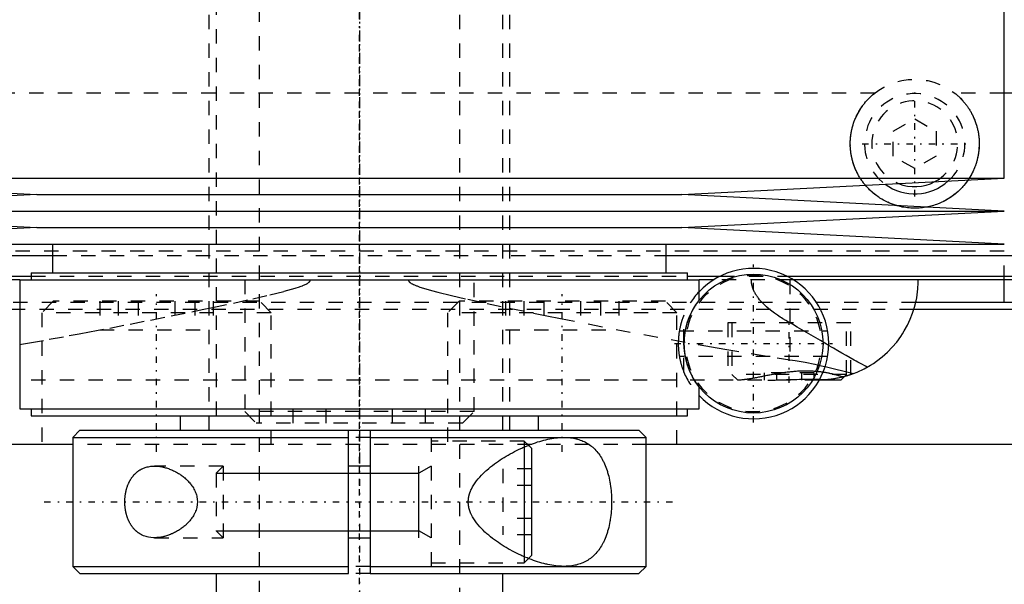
# Model space of a CAD drawing. Extents: x -90 to 90, y -319 to 984.
# Tile 4 of 11: x -24 to 45, y -21 to 18. Entities that reach past the tile are written whole.
import ezdxf

# ---------------------------------------------------------------- set-up
doc = ezdxf.new("R2010")
doc.units = 0
doc.linetypes.add('CENTER', pattern=[1.5, 0.45, -0.5, 0.05, -0.5])
doc.linetypes.add('DASHED', pattern=[2, 1, -1])
for name, color, linetype in [('AM_0', 7, 'CONTINUOUS'), ('AM_10', 7, 'CONTINUOUS'), ('AM_3', 7, 'DASHED'), ('AM_7', 7, 'CENTER')]:
    doc.layers.add(name, color=color, linetype=linetype)

msp = doc.modelspace()

# ---------------------------------------------------------------- linework, layer by layer
at = {"layer": 'AM_0', "color": 7, "linetype": 'CONTINUOUS'}
for p, q in [((45, 7.1), (45, 20.5)), ((57.58, 13.032), (45, 13.032)), ((-45, 7.1), (-22.5, 5.95)), ((-45, 7.1), (45, 7.1)), ((22.5, 5.95), (45, 7.1)), ((-22.5, 5.95), (-45, 4.8)), ((-22.5, 5.95), (22.5, 5.95)), ((45, 4.8), (22.5, 5.95)), ((-45, 4.8), (-22.5, 3.65)), ((-45, 4.8), (45, 4.8)), ((22.5, 3.65), (45, 4.8)), ((-22.5, 3.65), (-45, 2.5)), ((-22.5, 3.65), (22.5, 3.65)), ((45, 2.5), (22.5, 3.65)), ((-45, 2.5), (45, 2.5)), ((-21.4, 2.5), (-21.4, 0.5)), ((21.4, 0.5), (21.4, 2.5)), ((-54.6, 1.693), (-21.4, 1.693)), ((21.4, 1.693), (54.6, 1.693)), ((-52.378, 0.254), (-22.9, 0.254)), ((-23.7, 0), (-52.11, 0)), ((-23.7, 0), (-23.7, -9)), ((-23.7, 0), (23.7, 0)), ((-22.9, 0.5), (-22.9, 0)), ((-22.9, 0.5), (22.9, 0.5)), ((22.9, 0), (22.9, 0.5)), ((22.9, 0.254), (25.169, 0.254)), ((23.7, -1.436), (23.7, 0)), ((24.714, 0), (23.7, 0)), ((29.831, 0.254), (52.378, 0.254)), ((52.11, 0), (30.286, 0)), ((45, -1.58), (45, 0)), ((60.5, -1.58), (38.837, -1.58)), ((61, -2.08), (38.684, -2.08)), ((32.5, -6.058), (34.484, -6.545)), ((33.6, -7), (33.848, -6.752)), ((23.7, -9), (23.7, -7.464)), ((33.6, -7), (32.092, -7)), ((32.122, -6.941), (32.725, -6.962)), ((-23.7, -9), (23.7, -9)), ((-22.9, -9), (-22.9, -9.5)), ((-22.9, -9.5), (22.9, -9.5)), ((-12.5, -9.5), (-12.5, -10.5)), ((12.5, -10.5), (12.5, -9.5)), ((22.9, -9.5), (22.9, -9)), ((-19.5, -10.5), (-20, -11)), ((-19.5, -10.5), (-0.75, -10.5)), ((-0.75, -10.5), (0.75, -10.5)), ((-0.75, -20.5), (-0.75, -10.5)), ((0.75, -10.5), (19.5, -10.5)), ((0.75, -10.5), (0.75, -20.5)), ((20, -11), (19.5, -10.5)), ((-20.023, -11.5), (-79.5, -11.5)), ((-20, -11), (-20, -20)), ((-20, -11), (-0.75, -11)), ((0.75, -11), (20, -11)), ((11.5, -11.67), (11.5, -19.33)), ((12, -11.75), (11.797, -11.547)), ((20, -20), (20, -11)), ((79.5, -11.5), (20.023, -11.5)), ((12, -11.75), (12, -19.25)), ((0.75, -13), (-0.75, -13)), ((-0.75, -18), (0.75, -18)), ((11.797, -19.453), (12, -19.25)), ((-20, -20), (-19.5, -20.5)), ((-20, -20), (-0.75, -20)), ((-19.5, -20.5), (-0.75, -20.5)), ((-10, -20.5), (-10, -50.5)), ((0.75, -20), (20, -20)), ((0.75, -20.5), (19.5, -20.5)), ((10, -50.5), (10, -20.5)), ((19.5, -20.5), (20, -20))]:
    msp.add_line(p, q, dxfattribs=at)
for points in [[(42.472, 6.97, 0), (42.416, 6.89, 0), (42.299, 6.734, 0), (42.177, 6.584, 0), (42.115, 6.512, 0), (42.051, 6.441, 0), (41.919, 6.305, 0), (41.782, 6.175, 0), (41.638, 6.049, 0), (41.487, 5.928, 0), (41.328, 5.812, 0), (41.247, 5.756, 0), (41.163, 5.702, 0), (40.993, 5.599, 0), (40.816, 5.502, 0), (40.635, 5.414, 0), (40.45, 5.333, 0), (40.261, 5.261, 0), (40.165, 5.228, 0), (40.069, 5.198, 0), (39.874, 5.143, 0), (39.678, 5.097, 0), (39.579, 5.077, 0)], [(37.475, 5.185, 0), (37.403, 5.206, 0), (37.26, 5.254, 0), (37.119, 5.306, 0), (37.049, 5.334, 0), (36.98, 5.363, 0), (36.843, 5.424, 0), (36.709, 5.49, 0), (36.577, 5.559, 0), (36.448, 5.633, 0), (36.322, 5.711, 0), (36.261, 5.751, 0), (36.2, 5.792, 0), (36.081, 5.877, 0), (35.965, 5.965, 0), (35.854, 6.056, 0), (35.746, 6.149, 0), (35.643, 6.245, 0), (35.593, 6.293, 0), (35.544, 6.343, 0), (35.447, 6.444, 0), (35.352, 6.55, 0), (35.306, 6.604, 0)], [(34.484, -6.545, 0), (34.742, -6.441, 0), (35.22, -6.216, 0), (35.664, -5.965, 0), (35.877, -5.829, 0), (36.083, -5.686, 0), (36.476, -5.382, 0), (36.842, -5.055, 0), (37.18, -4.708, 0), (37.49, -4.343, 0), (37.771, -3.962, 0), (37.901, -3.766, 0), (38.023, -3.567, 0), (38.245, -3.162, 0), (38.438, -2.747, 0), (38.602, -2.326, 0), (38.737, -1.901, 0), (38.843, -1.475, 0), (38.885, -1.261, 0), (38.921, -1.048, 0), (38.972, -0.625, 0), (38.997, -0.207, 0), (39, 0, 0)], [(34.484, -6.545, 0), (34.436, -6.562, 0), (34.34, -6.597, 0), (34.244, -6.63, 0), (34.196, -6.647, 0), (34.148, -6.662, 0), (34.051, -6.693, 0), (33.954, -6.722, 0), (33.857, -6.749, 0), (33.76, -6.775, 0), (33.662, -6.8, 0), (33.613, -6.812, 0), (33.564, -6.823, 0), (33.466, -6.845, 0), (33.368, -6.865, 0), (33.269, -6.884, 0), (33.17, -6.901, 0), (33.072, -6.917, 0), (33.022, -6.925, 0), (32.973, -6.932, 0), (32.874, -6.945, 0), (32.775, -6.957, 0), (32.725, -6.962, 0)], [(34.3, -6.611, 0), (34.3, -6.611, 0), (34.297, -6.612, 0), (34.292, -6.614, 0), (34.288, -6.616, 0), (34.284, -6.617, 0), (34.273, -6.621, 0), (34.259, -6.626, 0), (34.242, -6.631, 0), (34.223, -6.638, 0), (34.201, -6.645, 0), (34.188, -6.649, 0), (34.175, -6.653, 0), (34.147, -6.662, 0), (34.117, -6.672, 0), (34.083, -6.683, 0), (34.046, -6.694, 0), (34.007, -6.706, 0), (33.987, -6.712, 0), (33.965, -6.718, 0), (33.921, -6.731, 0), (33.873, -6.745, 0), (33.849, -6.751, 0)], [(14.283, -20, 0), (14.22, -20, 0), (14.093, -19.996, 0), (13.964, -19.989, 0), (13.899, -19.984, 0), (13.834, -19.978, 0), (13.701, -19.964, 0), (13.566, -19.946, 0), (13.43, -19.925, 0), (13.292, -19.9, 0), (13.153, -19.872, 0), (13.082, -19.856, 0), (13.012, -19.84, 0), (12.87, -19.805, 0), (12.727, -19.767, 0), (12.583, -19.726, 0), (12.438, -19.682, 0), (12.292, -19.634, 0), (12.219, -19.61, 0), (12.146, -19.584, 0), (11.999, -19.531, 0), (11.851, -19.474, 0), (11.778, -19.445, 0), (11.704, -19.416, 0), (11.556, -19.354, 0), (11.409, -19.29, 0), (11.335, -19.256, 0), (11.261, -19.223, 0), (11.114, -19.153, 0), (10.968, -19.082, 0), (10.822, -19.007, 0), (10.677, -18.931, 0), (10.533, -18.853, 0), (10.461, -18.812, 0), (10.39, -18.772, 0), (10.248, -18.689, 0), (10.108, -18.604, 0), (9.969, -18.518, 0), (9.832, -18.429, 0), (9.697, -18.338, 0), (9.63, -18.292, 0), (9.563, -18.245, 0), (9.428, -18.148, 0), (9.293, -18.047, 0), (9.158, -17.942, 0), (9.025, -17.833, 0), (8.893, -17.72, 0), (8.828, -17.662, 0), (8.763, -17.604, 0), (8.636, -17.484, 0), (8.513, -17.36, 0), (8.395, -17.233, 0), (8.281, -17.102, 0), (8.173, -16.968, 0), (8.122, -16.9, 0), (8.072, -16.831, 0), (7.978, -16.69, 0), (7.892, -16.545, 0), (7.816, -16.397, 0), (7.775, -16.309, 0), (7.764, -16.283, 0), (7.754, -16.258, 0), (7.749, -16.245, 0), (7.744, -16.232, 0), (7.734, -16.206, 0), (7.724, -16.18, 0), (7.715, -16.154, 0), (7.706, -16.128, 0), (7.697, -16.101, 0), (7.693, -16.088, 0), (7.688, -16.075, 0), (7.68, -16.048, 0), (7.673, -16.021, 0), (7.669, -16.008, 0), (7.665, -15.994, 0), (7.658, -15.967, 0), (7.652, -15.94, 0), (7.649, -15.927, 0), (7.645, -15.913, 0), (7.64, -15.886, 0), (7.634, -15.858, 0), (7.629, -15.83, 0), (7.624, -15.802, 0), (7.62, -15.774, 0), (7.618, -15.76, 0), (7.616, -15.746, 0), (7.612, -15.718, 0), (7.609, -15.689, 0), (7.606, -15.661, 0), (7.604, -15.632, 0), (7.602, -15.603, 0), (7.601, -15.588, 0), (7.601, -15.574, 0), (7.6, -15.544, 0), (7.599, -15.515, 0), (7.599, -15.5, 0), (7.599, -15.485, 0), (7.6, -15.456, 0), (7.601, -15.426, 0), (7.601, -15.412, 0), (7.602, -15.397, 0), (7.604, -15.368, 0), (7.606, -15.339, 0), (7.609, -15.311, 0), (7.612, -15.282, 0), (7.616, -15.254, 0), (7.618, -15.24, 0), (7.62, -15.226, 0), (7.624, -15.198, 0), (7.629, -15.17, 0), (7.634, -15.142, 0), (7.64, -15.114, 0), (7.645, -15.087, 0), (7.649, -15.073, 0), (7.652, -15.06, 0), (7.658, -15.033, 0), (7.665, -15.006, 0), (7.669, -14.992, 0), (7.673, -14.979, 0), (7.68, -14.952, 0), (7.688, -14.925, 0), (7.693, -14.912, 0), (7.697, -14.899, 0), (7.706, -14.872, 0), (7.715, -14.846, 0), (7.724, -14.82, 0), (7.734, -14.794, 0), (7.744, -14.768, 0), (7.749, -14.755, 0), (7.754, -14.742, 0), (7.764, -14.717, 0), (7.775, -14.691, 0), (7.816, -14.603, 0), (7.892, -14.455, 0), (7.978, -14.31, 0), (8.072, -14.169, 0), (8.122, -14.1, 0), (8.173, -14.032, 0), (8.281, -13.898, 0), (8.395, -13.767, 0), (8.513, -13.64, 0), (8.636, -13.516, 0), (8.763, -13.396, 0), (8.828, -13.338, 0), (8.893, -13.28, 0), (9.025, -13.167, 0), (9.158, -13.058, 0), (9.293, -12.953, 0), (9.428, -12.852, 0), (9.563, -12.755, 0), (9.63, -12.708, 0), (9.697, -12.662, 0), (9.832, -12.571, 0), (9.969, -12.482, 0), (10.108, -12.396, 0), (10.248, -12.311, 0), (10.39, -12.228, 0), (10.461, -12.188, 0), (10.533, -12.147, 0), (10.677, -12.069, 0), (10.822, -11.993, 0), (10.968, -11.918, 0), (11.114, -11.847, 0), (11.261, -11.777, 0), (11.335, -11.744, 0), (11.409, -11.71, 0), (11.556, -11.646, 0), (11.704, -11.584, 0), (11.778, -11.555, 0), (11.851, -11.526, 0), (11.999, -11.469, 0), (12.146, -11.416, 0), (12.219, -11.39, 0), (12.292, -11.366, 0), (12.438, -11.318, 0), (12.583, -11.274, 0), (12.727, -11.233, 0), (12.87, -11.195, 0), (13.012, -11.16, 0), (13.082, -11.144, 0), (13.153, -11.128, 0), (13.292, -11.1, 0), (13.43, -11.075, 0), (13.566, -11.054, 0), (13.701, -11.036, 0), (13.834, -11.022, 0), (13.899, -11.016, 0), (13.964, -11.011, 0), (14.093, -11.004, 0), (14.22, -11, 0), (14.283, -11, 0)], [(14.283, -11, 0), (14.333, -11, 0), (14.433, -11.003, 0), (14.533, -11.008, 0), (14.583, -11.011, 0), (14.634, -11.015, 0), (14.734, -11.025, 0), (14.833, -11.038, 0), (14.933, -11.054, 0), (15.031, -11.073, 0), (15.129, -11.095, 0), (15.178, -11.107, 0), (15.226, -11.12, 0), (15.322, -11.148, 0), (15.417, -11.18, 0), (15.511, -11.215, 0), (15.603, -11.253, 0), (15.694, -11.295, 0), (15.739, -11.317, 0), (15.783, -11.34, 0), (15.871, -11.389, 0), (15.957, -11.441, 0), (15.999, -11.468, 0), (16.041, -11.497, 0), (16.123, -11.556, 0), (16.204, -11.618, 0), (16.243, -11.651, 0), (16.282, -11.684, 0), (16.358, -11.754, 0), (16.432, -11.826, 0), (16.504, -11.903, 0), (16.574, -11.982, 0), (16.641, -12.064, 0), (16.674, -12.107, 0), (16.706, -12.15, 0), (16.769, -12.239, 0), (16.83, -12.33, 0), (16.888, -12.425, 0), (16.944, -12.522, 0), (16.998, -12.624, 0), (17.024, -12.676, 0), (17.051, -12.73, 0), (17.101, -12.84, 0), (17.15, -12.954, 0), (17.197, -13.072, 0), (17.241, -13.194, 0), (17.283, -13.319, 0), (17.304, -13.383, 0), (17.323, -13.447, 0), (17.36, -13.578, 0), (17.395, -13.712, 0), (17.427, -13.848, 0), (17.456, -13.987, 0), (17.482, -14.127, 0), (17.494, -14.198, 0), (17.506, -14.269, 0), (17.527, -14.413, 0), (17.545, -14.557, 0), (17.561, -14.703, 0), (17.574, -14.848, 0), (17.584, -14.994, 0), (17.588, -15.067, 0), (17.592, -15.14, 0), (17.597, -15.285, 0), (17.599, -15.428, 0), (17.6, -15.5, 0), (17.599, -15.572, 0), (17.597, -15.715, 0), (17.592, -15.86, 0), (17.588, -15.933, 0), (17.584, -16.006, 0), (17.574, -16.152, 0), (17.561, -16.297, 0), (17.545, -16.443, 0), (17.527, -16.587, 0), (17.506, -16.731, 0), (17.494, -16.802, 0), (17.482, -16.873, 0), (17.456, -17.013, 0), (17.427, -17.152, 0), (17.395, -17.288, 0), (17.36, -17.422, 0), (17.323, -17.553, 0), (17.304, -17.617, 0), (17.283, -17.681, 0), (17.241, -17.806, 0), (17.197, -17.928, 0), (17.15, -18.046, 0), (17.101, -18.16, 0), (17.051, -18.27, 0), (17.024, -18.324, 0), (16.998, -18.376, 0), (16.944, -18.478, 0), (16.888, -18.575, 0), (16.83, -18.67, 0), (16.769, -18.761, 0), (16.706, -18.85, 0), (16.674, -18.893, 0), (16.641, -18.936, 0), (16.574, -19.018, 0), (16.504, -19.097, 0), (16.432, -19.174, 0), (16.358, -19.246, 0), (16.282, -19.316, 0), (16.243, -19.349, 0), (16.204, -19.382, 0), (16.123, -19.444, 0), (16.041, -19.503, 0), (15.999, -19.532, 0), (15.957, -19.559, 0), (15.871, -19.611, 0), (15.783, -19.66, 0), (15.739, -19.683, 0), (15.694, -19.705, 0), (15.603, -19.747, 0), (15.511, -19.785, 0), (15.417, -19.82, 0), (15.322, -19.852, 0), (15.226, -19.88, 0), (15.178, -19.893, 0), (15.129, -19.905, 0), (15.031, -19.927, 0), (14.933, -19.946, 0), (14.833, -19.962, 0), (14.734, -19.975, 0), (14.634, -19.985, 0), (14.583, -19.989, 0), (14.533, -19.992, 0), (14.433, -19.997, 0), (14.333, -20, 0), (14.283, -20, 0)], [(-16.363, -15.5, 0), (-16.363, -15.48, 0), (-16.363, -15.439, 0), (-16.362, -15.398, 0), (-16.361, -15.378, 0), (-16.36, -15.357, 0), (-16.358, -15.316, 0), (-16.356, -15.275, 0), (-16.353, -15.234, 0), (-16.35, -15.192, 0), (-16.346, -15.151, 0), (-16.344, -15.131, 0), (-16.342, -15.11, 0), (-16.337, -15.069, 0), (-16.331, -15.028, 0), (-16.326, -14.987, 0), (-16.319, -14.946, 0), (-16.312, -14.905, 0), (-16.309, -14.885, 0), (-16.305, -14.865, 0), (-16.297, -14.824, 0), (-16.289, -14.784, 0), (-16.285, -14.764, 0), (-16.28, -14.744, 0), (-16.271, -14.705, 0), (-16.261, -14.665, 0), (-16.256, -14.646, 0), (-16.251, -14.626, 0), (-16.241, -14.588, 0), (-16.229, -14.549, 0), (-16.218, -14.511, 0), (-16.206, -14.474, 0), (-16.194, -14.437, 0), (-16.187, -14.418, 0), (-16.181, -14.4, 0), (-16.168, -14.363, 0), (-16.154, -14.327, 0), (-16.14, -14.292, 0), (-16.125, -14.257, 0), (-16.111, -14.222, 0), (-16.103, -14.205, 0), (-16.095, -14.188, 0), (-16.08, -14.155, 0), (-16.064, -14.122, 0), (-16.048, -14.089, 0), (-16.031, -14.057, 0), (-16.014, -14.026, 0), (-16.006, -14.011, 0), (-15.997, -13.995, 0), (-15.98, -13.965, 0), (-15.962, -13.936, 0), (-15.945, -13.907, 0), (-15.927, -13.878, 0), (-15.908, -13.851, 0), (-15.899, -13.837, 0), (-15.89, -13.824, 0), (-15.871, -13.797, 0), (-15.852, -13.771, 0), (-15.833, -13.745, 0), (-15.813, -13.72, 0), (-15.793, -13.695, 0), (-15.783, -13.682, 0), (-15.773, -13.67, 0), (-15.752, -13.646, 0), (-15.731, -13.622, 0), (-15.721, -13.61, 0), (-15.71, -13.599, 0), (-15.689, -13.576, 0), (-15.667, -13.553, 0), (-15.656, -13.542, 0), (-15.645, -13.531, 0), (-15.622, -13.509, 0), (-15.6, -13.488, 0), (-15.577, -13.467, 0), (-15.553, -13.447, 0), (-15.53, -13.427, 0), (-15.518, -13.417, 0), (-15.506, -13.408, 0), (-15.482, -13.389, 0), (-15.458, -13.37, 0), (-15.433, -13.352, 0), (-15.408, -13.334, 0), (-15.383, -13.317, 0), (-15.37, -13.309, 0), (-15.358, -13.3, 0), (-15.332, -13.284, 0), (-15.307, -13.269, 0), (-15.281, -13.253, 0), (-15.254, -13.238, 0), (-15.228, -13.224, 0), (-15.215, -13.217, 0), (-15.202, -13.21, 0), (-15.175, -13.197, 0), (-15.148, -13.184, 0), (-15.053, -13.142, 0), (-14.885, -13.084, 0), (-14.8, -13.061, 0), (-14.714, -13.042, 0), (-14.541, -13.014, 0), (-14.368, -13.002, 0), (-14.283, -13, 0)], [(-14.283, -13, 0), (-14.251, -13, 0), (-14.188, -13.002, 0), (-14.123, -13.005, 0), (-14.091, -13.008, 0), (-14.058, -13.01, 0), (-13.992, -13.017, 0), (-13.925, -13.025, 0), (-13.858, -13.036, 0), (-13.79, -13.048, 0), (-13.722, -13.061, 0), (-13.688, -13.069, 0), (-13.653, -13.077, 0), (-13.585, -13.094, 0), (-13.515, -13.113, 0), (-13.446, -13.133, 0), (-13.377, -13.156, 0), (-13.307, -13.18, 0), (-13.272, -13.192, 0), (-13.237, -13.205, 0), (-13.168, -13.233, 0), (-13.099, -13.262, 0), (-13.064, -13.277, 0), (-13.029, -13.293, 0), (-12.96, -13.325, 0), (-12.892, -13.359, 0), (-12.858, -13.376, 0), (-12.824, -13.394, 0), (-12.756, -13.431, 0), (-12.689, -13.47, 0), (-12.623, -13.51, 0), (-12.557, -13.552, 0), (-12.492, -13.595, 0), (-12.46, -13.617, 0), (-12.428, -13.64, 0), (-12.364, -13.686, 0), (-12.302, -13.733, 0), (-12.241, -13.782, 0), (-12.181, -13.832, 0), (-12.122, -13.884, 0), (-12.093, -13.91, 0), (-12.064, -13.937, 0), (-12.006, -13.994, 0), (-11.949, -14.052, 0), (-11.892, -14.113, 0), (-11.837, -14.177, 0), (-11.782, -14.243, 0), (-11.756, -14.277, 0), (-11.73, -14.311, 0), (-11.679, -14.382, 0), (-11.63, -14.454, 0), (-11.584, -14.529, 0), (-11.541, -14.606, 0), (-11.5, -14.684, 0), (-11.481, -14.724, 0), (-11.462, -14.765, 0), (-11.428, -14.847, 0), (-11.398, -14.93, 0), (-11.372, -15.015, 0), (-11.349, -15.101, 0), (-11.331, -15.189, 0), (-11.324, -15.233, 0), (-11.317, -15.277, 0), (-11.308, -15.366, 0), (-11.303, -15.455, 0), (-11.303, -15.5, 0), (-11.303, -15.545, 0), (-11.308, -15.634, 0), (-11.317, -15.723, 0), (-11.324, -15.767, 0), (-11.331, -15.811, 0), (-11.349, -15.899, 0), (-11.372, -15.985, 0), (-11.398, -16.07, 0), (-11.428, -16.153, 0), (-11.462, -16.235, 0), (-11.481, -16.276, 0), (-11.5, -16.316, 0), (-11.541, -16.394, 0), (-11.584, -16.471, 0), (-11.63, -16.546, 0), (-11.679, -16.618, 0), (-11.73, -16.689, 0), (-11.756, -16.723, 0), (-11.782, -16.757, 0), (-11.837, -16.823, 0), (-11.892, -16.887, 0), (-11.949, -16.948, 0), (-12.006, -17.006, 0), (-12.064, -17.063, 0), (-12.093, -17.09, 0), (-12.122, -17.116, 0), (-12.181, -17.168, 0), (-12.241, -17.218, 0), (-12.302, -17.267, 0), (-12.364, -17.314, 0), (-12.428, -17.36, 0), (-12.46, -17.383, 0), (-12.492, -17.405, 0), (-12.557, -17.448, 0), (-12.623, -17.49, 0), (-12.689, -17.53, 0), (-12.756, -17.569, 0), (-12.824, -17.606, 0), (-12.858, -17.624, 0), (-12.892, -17.641, 0), (-12.96, -17.675, 0), (-13.029, -17.707, 0), (-13.064, -17.723, 0), (-13.099, -17.738, 0), (-13.168, -17.767, 0), (-13.237, -17.795, 0), (-13.272, -17.808, 0), (-13.307, -17.82, 0), (-13.377, -17.844, 0), (-13.446, -17.867, 0), (-13.515, -17.887, 0), (-13.585, -17.906, 0), (-13.653, -17.923, 0), (-13.688, -17.931, 0), (-13.722, -17.939, 0), (-13.79, -17.952, 0), (-13.858, -17.964, 0), (-13.925, -17.975, 0), (-13.992, -17.983, 0), (-14.058, -17.99, 0), (-14.091, -17.992, 0), (-14.123, -17.995, 0), (-14.188, -17.998, 0), (-14.251, -18, 0), (-14.283, -18, 0)], [(-14.283, -18, 0), (-14.368, -17.998, 0), (-14.541, -17.986, 0), (-14.714, -17.958, 0), (-14.8, -17.939, 0), (-14.885, -17.916, 0), (-15.053, -17.858, 0), (-15.148, -17.816, 0), (-15.175, -17.803, 0), (-15.202, -17.79, 0), (-15.215, -17.783, 0), (-15.228, -17.776, 0), (-15.254, -17.762, 0), (-15.281, -17.747, 0), (-15.307, -17.731, 0), (-15.332, -17.716, 0), (-15.358, -17.7, 0), (-15.37, -17.691, 0), (-15.383, -17.683, 0), (-15.408, -17.666, 0), (-15.433, -17.648, 0), (-15.458, -17.63, 0), (-15.482, -17.611, 0), (-15.506, -17.592, 0), (-15.518, -17.583, 0), (-15.53, -17.573, 0), (-15.553, -17.553, 0), (-15.577, -17.533, 0), (-15.6, -17.512, 0), (-15.622, -17.491, 0), (-15.645, -17.469, 0), (-15.656, -17.458, 0), (-15.667, -17.447, 0), (-15.689, -17.424, 0), (-15.71, -17.401, 0), (-15.721, -17.39, 0), (-15.731, -17.378, 0), (-15.752, -17.354, 0), (-15.773, -17.33, 0), (-15.783, -17.318, 0), (-15.793, -17.305, 0), (-15.813, -17.28, 0), (-15.833, -17.255, 0), (-15.852, -17.229, 0), (-15.871, -17.203, 0), (-15.89, -17.176, 0), (-15.899, -17.163, 0), (-15.908, -17.149, 0), (-15.927, -17.122, 0), (-15.945, -17.093, 0), (-15.962, -17.064, 0), (-15.98, -17.035, 0), (-15.997, -17.005, 0), (-16.006, -16.989, 0), (-16.014, -16.974, 0), (-16.031, -16.943, 0), (-16.048, -16.911, 0), (-16.064, -16.878, 0), (-16.08, -16.845, 0), (-16.095, -16.812, 0), (-16.103, -16.795, 0), (-16.111, -16.778, 0), (-16.125, -16.743, 0), (-16.14, -16.708, 0), (-16.154, -16.673, 0), (-16.168, -16.637, 0), (-16.181, -16.6, 0), (-16.187, -16.582, 0), (-16.194, -16.563, 0), (-16.206, -16.526, 0), (-16.218, -16.489, 0), (-16.229, -16.451, 0), (-16.241, -16.412, 0), (-16.251, -16.374, 0), (-16.256, -16.354, 0), (-16.261, -16.335, 0), (-16.271, -16.295, 0), (-16.28, -16.256, 0), (-16.285, -16.236, 0), (-16.289, -16.216, 0), (-16.297, -16.176, 0), (-16.305, -16.135, 0), (-16.309, -16.115, 0), (-16.312, -16.095, 0), (-16.319, -16.054, 0), (-16.326, -16.013, 0), (-16.331, -15.972, 0), (-16.337, -15.931, 0), (-16.342, -15.89, 0), (-16.344, -15.869, 0), (-16.346, -15.849, 0), (-16.35, -15.808, 0), (-16.353, -15.766, 0), (-16.356, -15.725, 0), (-16.358, -15.684, 0), (-16.36, -15.643, 0), (-16.361, -15.622, 0), (-16.362, -15.602, 0), (-16.363, -15.561, 0), (-16.363, -15.52, 0), (-16.363, -15.5, 0)]]:
    msp.add_polyline3d(points, dxfattribs=at)
msp.add_circle((27.5, -4.45), 4.85, dxfattribs=at)
for centre, radius, start, end in [((38.75, 9.5), 3.5, 233.81908, 312.03273), ((38.75, 9.5), 3, 247.78959, 298.06222), ((27.5, -4.45), 5.25, 223.6301, 136.3699)]:
    msp.add_arc(centre, radius, start, end, dxfattribs=at)
at = {"layer": 'AM_10', "color": 7, "linetype": 'CONTINUOUS'}
for p, q in [((4.15, -18), (4.15, -13)), ((5, -13), (4.15, -13.491)), ((-10, -13.491), (4.15, -13.491)), ((-10, -17.509), (4.15, -17.509)), ((5, -18), (4.15, -17.509))]:
    msp.add_line(p, q, dxfattribs=at)
at = {"layer": 'AM_3', "color": 6, "linetype": 'DASHED'}
for p, q in [((-7, 629), (-7, -50.5)), ((7, -50.5), (7, 629)), ((-10, 613.5), (-10, -10.5)), ((10, -10.5), (10, 613.5)), ((-10.5, 20.5), (-10.5, -10.5)), ((10.5, -10.5), (10.5, 20.5)), ((35.962, 13.032), (-35.962, 13.032)), ((45, 13.032), (41.538, 13.032)), ((37.25, 10.366), (38.75, 11.232)), ((38.75, 11.232), (40.25, 10.366)), ((37.25, 8.634), (37.25, 10.366)), ((40.25, 10.366), (40.25, 8.634)), ((38.75, 7.768), (37.25, 8.634)), ((40.25, 8.634), (38.75, 7.768)), ((45, 2), (-45, 2)), ((45, 2), (-45, 2)), ((-21.4, 1.693), (21.4, 1.693)), ((45, 0), (45, 2)), ((-22.9, 0.254), (22.9, 0.254)), ((-8, 0), (-8, -9.2)), ((8, -9.2), (8, 0)), ((30.286, 0), (24.714, 0)), ((25.169, 0.254), (29.831, 0.254)), ((30.043, 0), (30.043, -5.574)), ((38.837, -1.58), (-38.837, -1.58)), ((-21.355, -1.5), (-22.155, -2.3)), ((-6.955, -1.5), (-21.355, -1.5)), ((-18.115, -1.5), (-18.115, -3.5)), ((-16.833, -1.5), (-16.833, -3.5)), ((-15.437, -1.5), (-15.437, -3.5)), ((-12.873, -1.5), (-12.873, -3.5)), ((-11.477, -1.5), (-11.477, -3.5)), ((-10.195, -1.5), (-10.195, -3.5)), ((-6.155, -2.3), (-6.955, -1.5)), ((6.955, -1.5), (6.155, -2.3)), ((21.355, -1.5), (6.955, -1.5)), ((10.195, -1.5), (10.195, -3.5)), ((11.477, -1.5), (11.477, -3.5)), ((12.873, -1.5), (12.873, -3.5)), ((15.437, -1.5), (15.437, -3.5)), ((16.833, -1.5), (16.833, -3.5)), ((18.115, -1.5), (18.115, -3.5)), ((22.155, -2.3), (21.355, -1.5)), ((38.684, -2.08), (-38.684, -2.08)), ((-22.155, -2.3), (-22.155, -11.5)), ((-6.155, -2.3), (-22.155, -2.3)), ((-6.155, -11.5), (-6.155, -2.3)), ((6.155, -2.3), (6.155, -11.5)), ((22.155, -2.3), (6.155, -2.3)), ((22.155, -11.5), (22.155, -2.3)), ((22.643, -6.442), (22.643, -2.458)), ((25.7, -3), (25.7, -7)), ((34.3, -3), (25.7, -3)), ((26, -3), (26, -6.6)), ((34, -6.6), (34, -3)), ((34.3, -6.611), (34.3, -3)), ((-18.115, -3.5), (-10.195, -3.5)), ((10.195, -3.5), (18.115, -3.5)), ((22.328, -3.55), (32.672, -3.55)), ((32.672, -5.35), (22.328, -5.35)), ((32.112, -5.97), (32.5, -6.058)), ((26, -6.6), (26.4, -7)), ((34, -6.6), (26, -6.6)), ((28.268, -7), (28.268, -6.5)), ((31.732, -6.5), (28.268, -6.5)), ((29.134, -7), (29.134, -6.5)), ((30.866, -7), (30.866, -6.5)), ((31.732, -7), (31.732, -6.5)), ((33.849, -6.751), (33.722, -6.785)), ((33.848, -6.752), (34, -6.6)), ((32.092, -7), (-23.732, -7)), ((31.666, -6.934), (32.122, -6.941)), ((-8, -9.2), (-7.2, -10)), ((8, -9.2), (-8, -9.2)), ((-4.619, -10), (-4.619, -9)), ((-2.309, -10), (-2.309, -9)), ((2.309, -10), (2.309, -9)), ((4.619, -10), (4.619, -9)), ((7.2, -10), (8, -9.2)), ((7.2, -10), (-7.2, -10)), ((20.023, -11.5), (-20.023, -11.5)), ((0.75, -11), (-0.75, -11)), ((5, -11), (5, -20)), ((11.5, -11.25), (5, -11.25)), ((11.797, -11.547), (11.5, -11.25)), ((11.5, -11.25), (11.5, -11.67)), ((-9.509, -13), (-14.283, -13)), ((-9.509, -13), (-10, -13.491)), ((-9.509, -13), (-9.509, -18)), ((-10, -13.491), (-10, -17.509)), ((12, -13.191), (10, -13.191)), ((10, -13.191), (10, -17.809)), ((12, -14.345), (10, -14.345)), ((12, -16.655), (10, -16.655)), ((-10, -17.509), (-9.509, -18)), ((12, -17.809), (10, -17.809)), ((-14.283, -18), (-9.509, -18)), ((5, -19.75), (11.5, -19.75)), ((11.5, -19.33), (11.5, -19.75)), ((11.5, -19.75), (11.797, -19.453)), ((0.75, -20), (-0.75, -20)), ((0.75, -20.5), (-0.75, -20.5))]:
    msp.add_line(p, q, dxfattribs=at)
for points in [[(35.306, 6.604, 0), (35.285, 6.629, 0), (35.244, 6.679, 0), (35.203, 6.73, 0), (35.183, 6.756, 0), (35.164, 6.782, 0), (35.124, 6.834, 0), (35.086, 6.888, 0), (35.048, 6.941, 0), (35.011, 6.996, 0), (34.975, 7.051, 0), (34.957, 7.079, 0), (34.939, 7.107, 0), (34.904, 7.163, 0), (34.87, 7.22, 0), (34.837, 7.278, 0), (34.804, 7.336, 0), (34.773, 7.395, 0), (34.757, 7.424, 0), (34.742, 7.454, 0), (34.712, 7.514, 0), (34.683, 7.574, 0), (34.669, 7.604, 0), (34.655, 7.635, 0), (34.628, 7.696, 0), (34.601, 7.757, 0), (34.588, 7.788, 0), (34.576, 7.819, 0), (34.551, 7.882, 0), (34.527, 7.944, 0), (34.505, 8.007, 0), (34.483, 8.071, 0), (34.462, 8.134, 0), (34.452, 8.166, 0), (34.442, 8.198, 0), (34.424, 8.262, 0), (34.406, 8.327, 0), (34.389, 8.391, 0), (34.373, 8.456, 0), (34.358, 8.521, 0), (34.351, 8.554, 0), (34.344, 8.586, 0), (34.331, 8.651, 0), (34.319, 8.717, 0), (34.308, 8.782, 0), (34.298, 8.847, 0), (34.289, 8.913, 0), (34.284, 8.945, 0), (34.28, 8.978, 0), (34.273, 9.043, 0), (34.267, 9.108, 0), (34.262, 9.173, 0), (34.258, 9.238, 0), (34.254, 9.303, 0), (34.253, 9.335, 0), (34.252, 9.368, 0), (34.251, 9.432, 0), (34.25, 9.496, 0), (34.25, 9.56, 0), (34.252, 9.625, 0), (34.254, 9.689, 0), (34.255, 9.722, 0), (34.257, 9.755, 0), (34.261, 9.82, 0), (34.267, 9.885, 0), (34.269, 9.918, 0), (34.273, 9.951, 0), (34.28, 10.017, 0), (34.288, 10.083, 0), (34.292, 10.116, 0), (34.297, 10.149, 0), (34.307, 10.215, 0), (34.318, 10.282, 0), (34.331, 10.348, 0), (34.344, 10.414, 0), (34.358, 10.48, 0), (34.366, 10.513, 0), (34.373, 10.546, 0), (34.39, 10.612, 0), (34.407, 10.678, 0), (34.425, 10.744, 0), (34.445, 10.809, 0), (34.465, 10.875, 0), (34.476, 10.907, 0), (34.487, 10.94, 0), (34.509, 11.005, 0), (34.532, 11.069, 0), (34.557, 11.133, 0), (34.582, 11.197, 0), (34.609, 11.26, 0), (34.622, 11.292, 0), (34.636, 11.323, 0), (34.664, 11.386, 0), (34.694, 11.448, 0), (34.724, 11.51, 0), (34.755, 11.571, 0), (34.787, 11.632, 0), (34.803, 11.662, 0), (34.82, 11.692, 0), (34.854, 11.752, 0), (34.888, 11.811, 0), (34.924, 11.869, 0), (34.96, 11.927, 0), (34.997, 11.984, 0), (35.016, 12.012, 0), (35.035, 12.04, 0), (35.074, 12.096, 0), (35.114, 12.151, 0), (35.134, 12.178, 0), (35.154, 12.205, 0), (35.195, 12.259, 0), (35.236, 12.311, 0), (35.257, 12.337, 0), (35.278, 12.363, 0), (35.321, 12.414, 0), (35.365, 12.465, 0), (35.409, 12.514, 0), (35.453, 12.563, 0), (35.498, 12.61, 0), (35.521, 12.634, 0), (35.543, 12.657, 0), (35.589, 12.703, 0), (35.636, 12.749, 0), (35.684, 12.794, 0), (35.733, 12.838, 0), (35.782, 12.882, 0), (35.807, 12.904, 0), (35.832, 12.926, 0), (35.883, 12.969, 0), (35.935, 13.011, 0), (35.962, 13.032, 0)], [(41.538, 13.032, 0), (41.563, 13.012, 0), (41.612, 12.973, 0), (41.659, 12.933, 0), (41.683, 12.913, 0), (41.707, 12.892, 0), (41.753, 12.851, 0), (41.799, 12.81, 0), (41.844, 12.768, 0), (41.888, 12.726, 0), (41.931, 12.683, 0), (41.953, 12.661, 0), (41.974, 12.639, 0), (42.016, 12.595, 0), (42.058, 12.551, 0), (42.1, 12.505, 0), (42.141, 12.459, 0), (42.181, 12.411, 0), (42.201, 12.388, 0), (42.221, 12.364, 0), (42.261, 12.315, 0), (42.3, 12.266, 0), (42.319, 12.241, 0), (42.338, 12.216, 0), (42.376, 12.165, 0), (42.413, 12.114, 0), (42.431, 12.088, 0), (42.449, 12.062, 0), (42.485, 12.01, 0), (42.52, 11.957, 0), (42.554, 11.903, 0), (42.588, 11.849, 0), (42.621, 11.794, 0), (42.637, 11.767, 0), (42.653, 11.739, 0), (42.685, 11.683, 0), (42.716, 11.627, 0), (42.745, 11.57, 0), (42.775, 11.513, 0), (42.803, 11.455, 0), (42.817, 11.426, 0), (42.83, 11.397, 0), (42.857, 11.339, 0), (42.883, 11.28, 0), (42.908, 11.221, 0), (42.932, 11.161, 0), (42.955, 11.102, 0), (42.967, 11.072, 0), (42.978, 11.042, 0), (42.999, 10.981, 0), (43.02, 10.921, 0), (43.04, 10.86, 0), (43.059, 10.799, 0), (43.077, 10.737, 0), (43.085, 10.707, 0), (43.094, 10.676, 0), (43.11, 10.614, 0), (43.125, 10.553, 0), (43.14, 10.491, 0), (43.153, 10.429, 0), (43.166, 10.367, 0), (43.172, 10.336, 0), (43.177, 10.305, 0), (43.188, 10.243, 0), (43.198, 10.181, 0), (43.203, 10.15, 0), (43.207, 10.119, 0), (43.215, 10.058, 0), (43.223, 9.996, 0), (43.226, 9.965, 0), (43.229, 9.934, 0), (43.235, 9.873, 0), (43.239, 9.812, 0), (43.243, 9.751, 0), (43.246, 9.69, 0), (43.248, 9.629, 0), (43.249, 9.599, 0), (43.249, 9.569, 0), (43.25, 9.509, 0), (43.25, 9.449, 0), (43.249, 9.389, 0), (43.247, 9.329, 0), (43.244, 9.268, 0), (43.242, 9.238, 0), (43.24, 9.208, 0), (43.236, 9.147, 0), (43.231, 9.086, 0), (43.225, 9.025, 0), (43.218, 8.964, 0), (43.21, 8.903, 0), (43.206, 8.872, 0), (43.202, 8.842, 0), (43.192, 8.781, 0), (43.182, 8.72, 0), (43.171, 8.659, 0), (43.159, 8.598, 0), (43.146, 8.537, 0), (43.139, 8.507, 0), (43.132, 8.476, 0), (43.117, 8.416, 0), (43.102, 8.355, 0), (43.086, 8.295, 0), (43.068, 8.235, 0), (43.05, 8.175, 0), (43.041, 8.145, 0), (43.032, 8.115, 0), (43.012, 8.056, 0), (42.991, 7.996, 0), (42.981, 7.967, 0), (42.97, 7.938, 0), (42.948, 7.879, 0), (42.925, 7.821, 0), (42.913, 7.792, 0), (42.901, 7.763, 0), (42.877, 7.705, 0), (42.851, 7.648, 0), (42.825, 7.591, 0), (42.798, 7.535, 0), (42.771, 7.479, 0), (42.756, 7.451, 0), (42.742, 7.423, 0), (42.713, 7.368, 0), (42.683, 7.313, 0), (42.652, 7.259, 0), (42.621, 7.205, 0), (42.589, 7.152, 0), (42.573, 7.126, 0), (42.556, 7.1, 0), (42.523, 7.048, 0), (42.489, 6.996, 0), (42.472, 6.97, 0)], [(39.579, 5.077, 0), (39.52, 5.066, 0), (39.402, 5.048, 0), (39.285, 5.032, 0), (39.226, 5.025, 0), (39.167, 5.019, 0), (39.05, 5.01, 0), (38.934, 5.004, 0), (38.818, 5.001, 0), (38.702, 5, 0), (38.587, 5.003, 0), (38.528, 5.005, 0), (38.47, 5.009, 0), (38.353, 5.018, 0), (38.236, 5.029, 0), (38.118, 5.045, 0), (38, 5.063, 0), (37.883, 5.084, 0), (37.824, 5.096, 0), (37.765, 5.109, 0), (37.649, 5.137, 0), (37.532, 5.168, 0), (37.475, 5.185, 0)], [(-23.712, -4.524, 0), (-23.023, -4.402, 0), (-21.638, -4.152, 0), (-20.241, -3.895, 0), (-19.539, -3.764, 0), (-18.834, -3.631, 0), (-17.418, -3.362, 0), (-15.994, -3.086, 0), (-14.562, -2.805, 0), (-13.124, -2.518, 0), (-11.682, -2.225, 0), (-10.96, -2.077, 0), (-10.237, -1.926, 0), (-8.793, -1.62, 0), (-7.436, -1.323, 0), (-6.249, -1.049, 0), (-5.247, -0.799, 0), (-4.471, -0.579, 0), (-4.176, -0.483, 0), (-4.133, -0.467, 0), (-4.05, -0.437, 0), (-3.974, -0.408, 0), (-3.938, -0.394, 0), (-3.903, -0.38, 0), (-3.838, -0.352, 0), (-3.778, -0.325, 0), (-3.723, -0.298, 0), (-3.673, -0.272, 0), (-3.628, -0.247, 0), (-3.608, -0.234, 0), (-3.588, -0.222, 0), (-3.552, -0.197, 0), (-3.52, -0.172, 0), (-3.503, -0.158, 0), (-3.499, -0.154, 0), (-3.495, -0.15, 0), (-3.492, -0.148, 0), (-3.49, -0.146, 0), (-3.486, -0.142, 0), (-3.482, -0.137, 0), (-3.478, -0.133, 0), (-3.474, -0.129, 0), (-3.471, -0.125, 0), (-3.469, -0.123, 0), (-3.467, -0.121, 0), (-3.464, -0.117, 0), (-3.46, -0.113, 0), (-3.457, -0.109, 0), (-3.454, -0.105, 0), (-3.451, -0.101, 0), (-3.45, -0.099, 0), (-3.448, -0.097, 0), (-3.445, -0.093, 0), (-3.442, -0.088, 0), (-3.441, -0.086, 0), (-3.44, -0.084, 0), (-3.437, -0.08, 0), (-3.435, -0.075, 0), (-3.433, -0.073, 0), (-3.432, -0.071, 0), (-3.43, -0.066, 0), (-3.428, -0.061, 0), (-3.426, -0.057, 0), (-3.424, -0.052, 0), (-3.422, -0.047, 0), (-3.421, -0.045, 0), (-3.421, -0.042, 0), (-3.419, -0.037, 0), (-3.418, -0.033, 0), (-3.417, -0.028, 0), (-3.416, -0.023, 0), (-3.415, -0.018, 0), (-3.415, -0.015, 0), (-3.415, -0.013, 0), (-3.414, -0.008, 0), (-3.414, -0.003, 0), (-3.414, 0, 0)], [(3.414, 0, 0), (3.414, -0.001, 0), (3.414, -0.003, 0), (3.414, -0.005, 0), (3.414, -0.006, 0), (3.414, -0.007, 0), (3.414, -0.009, 0), (3.415, -0.011, 0), (3.415, -0.013, 0), (3.415, -0.015, 0), (3.415, -0.017, 0), (3.415, -0.018, 0), (3.415, -0.019, 0), (3.416, -0.021, 0), (3.416, -0.023, 0), (3.416, -0.025, 0), (3.417, -0.027, 0), (3.417, -0.029, 0), (3.417, -0.03, 0), (3.418, -0.031, 0), (3.418, -0.033, 0), (3.419, -0.035, 0), (3.419, -0.036, 0), (3.419, -0.037, 0), (3.42, -0.039, 0), (3.42, -0.041, 0), (3.421, -0.042, 0), (3.421, -0.043, 0), (3.421, -0.045, 0), (3.422, -0.047, 0), (3.423, -0.049, 0), (3.423, -0.051, 0), (3.424, -0.052, 0), (3.425, -0.053, 0), (3.425, -0.054, 0), (3.426, -0.056, 0), (3.426, -0.058, 0), (3.429, -0.065, 0), (3.435, -0.076, 0), (3.441, -0.086, 0), (3.448, -0.097, 0), (3.452, -0.102, 0), (3.455, -0.107, 0), (3.463, -0.116, 0), (3.471, -0.126, 0), (3.479, -0.135, 0), (3.488, -0.144, 0), (3.498, -0.152, 0), (3.502, -0.157, 0), (3.507, -0.161, 0), (3.517, -0.169, 0), (3.527, -0.177, 0), (3.531, -0.181, 0), (3.536, -0.185, 0), (3.546, -0.193, 0), (3.557, -0.2, 0), (3.562, -0.204, 0), (3.567, -0.207, 0), (3.577, -0.214, 0), (3.587, -0.221, 0), (3.626, -0.245, 0), (3.697, -0.285, 0), (3.774, -0.323, 0), (3.855, -0.359, 0), (3.938, -0.394, 0), (3.982, -0.412, 0), (4.028, -0.429, 0), (4.124, -0.464, 0), (4.226, -0.5, 0), (4.63, -0.628, 0), (5.027, -0.74, 0), (5.465, -0.856, 0), (6.436, -1.094, 0), (7.57, -1.353, 0), (8.913, -1.646, 0), (10.448, -1.97, 0), (12.158, -2.322, 0), (13.072, -2.507, 0), (14.024, -2.698, 0), (15.976, -3.082, 0), (17.915, -3.457, 0), (19.839, -3.82, 0), (21.744, -4.171, 0), (23.629, -4.509, 0), (24.564, -4.673, 0), (25.493, -4.834, 0), (27.332, -5.142, 0), (29.146, -5.435, 0), (30.043, -5.574, 0)], [(30.043, -3.007, 0), (29.948, -2.953, 0), (29.754, -2.84, 0), (29.558, -2.721, 0), (29.459, -2.659, 0), (29.36, -2.595, 0), (29.164, -2.464, 0), (28.969, -2.327, 0), (28.778, -2.184, 0), (28.592, -2.036, 0), (28.413, -1.883, 0), (28.326, -1.804, 0), (28.242, -1.724, 0), (28.081, -1.56, 0), (27.929, -1.388, 0), (27.844, -1.282, 0), (27.821, -1.251, 0), (27.797, -1.219, 0), (27.786, -1.203, 0), (27.775, -1.188, 0), (27.752, -1.156, 0), (27.73, -1.123, 0), (27.708, -1.091, 0), (27.687, -1.058, 0), (27.666, -1.024, 0), (27.656, -1.008, 0), (27.646, -0.991, 0), (27.626, -0.957, 0), (27.607, -0.923, 0), (27.588, -0.888, 0), (27.57, -0.854, 0), (27.552, -0.819, 0), (27.544, -0.801, 0), (27.535, -0.783, 0), (27.519, -0.748, 0), (27.503, -0.712, 0), (27.495, -0.694, 0), (27.488, -0.676, 0), (27.473, -0.639, 0), (27.459, -0.602, 0), (27.453, -0.583, 0), (27.446, -0.565, 0), (27.434, -0.527, 0), (27.422, -0.49, 0), (27.412, -0.451, 0), (27.402, -0.413, 0), (27.392, -0.374, 0), (27.388, -0.355, 0), (27.384, -0.335, 0), (27.377, -0.297, 0), (27.37, -0.257, 0), (27.365, -0.218, 0), (27.36, -0.179, 0), (27.356, -0.139, 0), (27.355, -0.12, 0), (27.353, -0.1, 0), (27.351, -0.06, 0), (27.35, -0.02, 0), (27.35, 0, 0)], [(23.7, -1.436, 0), (23.696, -1.442, 0), (23.66, -1.488, 0), (23.621, -1.538, 0), (23.608, -1.556, 0), (23.594, -1.575, 0), (23.586, -1.585, 0), (23.579, -1.596, 0), (23.562, -1.619, 0), (23.545, -1.643, 0), (23.536, -1.656, 0), (23.527, -1.669, 0), (23.507, -1.696, 0), (23.487, -1.726, 0), (23.477, -1.741, 0), (23.466, -1.757, 0), (23.444, -1.79, 0), (23.421, -1.825, 0), (23.398, -1.862, 0), (23.374, -1.901, 0), (23.349, -1.942, 0), (23.336, -1.964, 0), (23.323, -1.986, 0), (23.296, -2.031, 0), (23.269, -2.079, 0), (23.242, -2.128, 0), (23.214, -2.181, 0), (23.185, -2.236, 0), (23.17, -2.264, 0), (23.156, -2.293, 0), (23.126, -2.354, 0), (23.097, -2.417, 0), (23.067, -2.483, 0), (23.037, -2.553, 0), (23.006, -2.626, 0), (22.991, -2.663, 0), (22.976, -2.702, 0), (22.945, -2.783, 0), (22.915, -2.868, 0), (22.885, -2.958, 0), (22.856, -3.053, 0), (22.826, -3.154, 0), (22.812, -3.207, 0), (22.798, -3.263, 0), (22.769, -3.38, 0), (22.754, -3.453, 0), (22.749, -3.474, 0), (22.745, -3.496, 0), (22.743, -3.506, 0), (22.741, -3.517, 0), (22.736, -3.539, 0), (22.732, -3.561, 0), (22.728, -3.583, 0), (22.724, -3.606, 0), (22.72, -3.628, 0), (22.718, -3.64, 0), (22.716, -3.651, 0), (22.712, -3.674, 0), (22.709, -3.697, 0), (22.705, -3.72, 0), (22.702, -3.744, 0), (22.698, -3.767, 0), (22.697, -3.779, 0), (22.695, -3.791, 0), (22.692, -3.815, 0), (22.689, -3.839, 0), (22.686, -3.863, 0), (22.683, -3.888, 0), (22.68, -3.912, 0), (22.679, -3.924, 0), (22.677, -3.936, 0), (22.675, -3.961, 0), (22.672, -3.986, 0), (22.671, -3.998, 0), (22.67, -4.011, 0), (22.668, -4.035, 0), (22.666, -4.06, 0), (22.665, -4.073, 0), (22.664, -4.085, 0), (22.662, -4.11, 0), (22.66, -4.136, 0), (22.659, -4.161, 0), (22.657, -4.186, 0), (22.656, -4.211, 0), (22.655, -4.224, 0), (22.655, -4.236, 0), (22.654, -4.262, 0), (22.653, -4.287, 0), (22.652, -4.312, 0), (22.651, -4.337, 0), (22.651, -4.362, 0), (22.651, -4.375, 0), (22.65, -4.387, 0), (22.65, -4.413, 0), (22.65, -4.438, 0), (22.65, -4.45, 0), (22.65, -4.462, 0), (22.65, -4.487, 0), (22.65, -4.513, 0), (22.651, -4.525, 0), (22.651, -4.538, 0), (22.651, -4.563, 0), (22.652, -4.588, 0), (22.653, -4.613, 0), (22.654, -4.638, 0), (22.655, -4.664, 0), (22.655, -4.676, 0), (22.656, -4.689, 0), (22.657, -4.714, 0), (22.659, -4.739, 0), (22.66, -4.764, 0), (22.662, -4.79, 0), (22.664, -4.815, 0), (22.665, -4.827, 0), (22.666, -4.84, 0), (22.668, -4.865, 0), (22.67, -4.889, 0), (22.671, -4.902, 0), (22.672, -4.914, 0), (22.675, -4.939, 0), (22.677, -4.964, 0), (22.679, -4.976, 0), (22.68, -4.988, 0), (22.683, -5.012, 0), (22.686, -5.037, 0), (22.689, -5.061, 0), (22.692, -5.085, 0), (22.695, -5.109, 0), (22.697, -5.121, 0), (22.698, -5.133, 0), (22.702, -5.156, 0), (22.705, -5.18, 0), (22.709, -5.203, 0), (22.712, -5.226, 0), (22.716, -5.249, 0), (22.718, -5.26, 0), (22.72, -5.272, 0), (22.724, -5.294, 0), (22.728, -5.317, 0), (22.732, -5.339, 0), (22.736, -5.361, 0), (22.741, -5.383, 0), (22.743, -5.394, 0), (22.745, -5.404, 0), (22.749, -5.426, 0), (22.754, -5.447, 0), (22.769, -5.52, 0), (22.798, -5.637, 0), (22.812, -5.693, 0), (22.826, -5.746, 0), (22.856, -5.847, 0), (22.885, -5.942, 0), (22.915, -6.032, 0), (22.945, -6.117, 0), (22.976, -6.198, 0), (22.991, -6.237, 0), (23.006, -6.274, 0), (23.037, -6.347, 0), (23.067, -6.417, 0), (23.097, -6.483, 0), (23.126, -6.546, 0), (23.156, -6.607, 0), (23.17, -6.636, 0), (23.185, -6.664, 0), (23.214, -6.719, 0), (23.242, -6.772, 0), (23.269, -6.821, 0), (23.296, -6.869, 0), (23.323, -6.914, 0), (23.336, -6.936, 0), (23.349, -6.958, 0), (23.374, -6.999, 0), (23.398, -7.038, 0), (23.421, -7.075, 0), (23.444, -7.11, 0), (23.466, -7.143, 0), (23.477, -7.159, 0), (23.487, -7.174, 0), (23.507, -7.204, 0), (23.527, -7.231, 0), (23.536, -7.244, 0), (23.545, -7.257, 0), (23.562, -7.281, 0), (23.579, -7.304, 0), (23.586, -7.315, 0), (23.594, -7.325, 0), (23.608, -7.344, 0), (23.621, -7.362, 0), (23.66, -7.412, 0), (23.696, -7.458, 0), (23.7, -7.464, 0)], [(22.643, -2.458, 0), (22.61, -2.541, 0), (22.571, -2.641, 0), (22.561, -2.671, 0), (22.55, -2.7, 0), (22.545, -2.715, 0), (22.54, -2.731, 0), (22.529, -2.761, 0), (22.519, -2.792, 0), (22.508, -2.823, 0), (22.498, -2.854, 0), (22.488, -2.886, 0), (22.483, -2.902, 0), (22.478, -2.918, 0), (22.469, -2.951, 0), (22.459, -2.983, 0), (22.454, -3, 0), (22.45, -3.016, 0), (22.44, -3.05, 0), (22.431, -3.083, 0), (22.427, -3.1, 0), (22.422, -3.117, 0), (22.413, -3.151, 0), (22.405, -3.185, 0), (22.396, -3.22, 0), (22.388, -3.255, 0), (22.38, -3.29, 0), (22.376, -3.308, 0), (22.372, -3.326, 0), (22.364, -3.363, 0), (22.356, -3.4, 0), (22.348, -3.439, 0), (22.341, -3.478, 0), (22.333, -3.517, 0), (22.33, -3.537, 0), (22.326, -3.558, 0), (22.319, -3.599, 0), (22.313, -3.64, 0), (22.306, -3.682, 0), (22.3, -3.724, 0), (22.295, -3.767, 0), (22.292, -3.789, 0), (22.289, -3.811, 0), (22.284, -3.854, 0), (22.279, -3.898, 0), (22.275, -3.942, 0), (22.271, -3.986, 0), (22.267, -4.031, 0), (22.265, -4.053, 0), (22.263, -4.075, 0), (22.26, -4.12, 0), (22.258, -4.165, 0), (22.256, -4.209, 0), (22.254, -4.253, 0), (22.252, -4.298, 0), (22.252, -4.32, 0), (22.251, -4.342, 0), (22.25, -4.385, 0), (22.25, -4.429, 0), (22.25, -4.45, 0), (22.25, -4.471, 0), (22.25, -4.515, 0), (22.251, -4.558, 0), (22.252, -4.58, 0), (22.252, -4.602, 0), (22.254, -4.647, 0), (22.256, -4.691, 0), (22.258, -4.735, 0), (22.26, -4.78, 0), (22.263, -4.825, 0), (22.265, -4.847, 0), (22.267, -4.869, 0), (22.271, -4.914, 0), (22.275, -4.958, 0), (22.279, -5.002, 0), (22.284, -5.046, 0), (22.289, -5.089, 0), (22.292, -5.111, 0), (22.295, -5.133, 0), (22.3, -5.176, 0), (22.306, -5.218, 0), (22.313, -5.26, 0), (22.319, -5.301, 0), (22.326, -5.342, 0), (22.33, -5.363, 0), (22.333, -5.383, 0), (22.341, -5.422, 0), (22.348, -5.461, 0), (22.356, -5.5, 0), (22.364, -5.537, 0), (22.372, -5.574, 0), (22.376, -5.592, 0), (22.38, -5.61, 0), (22.388, -5.645, 0), (22.396, -5.68, 0), (22.405, -5.715, 0), (22.413, -5.749, 0), (22.422, -5.783, 0), (22.427, -5.8, 0), (22.431, -5.817, 0), (22.44, -5.85, 0), (22.45, -5.884, 0), (22.454, -5.9, 0), (22.459, -5.917, 0), (22.469, -5.949, 0), (22.478, -5.982, 0), (22.483, -5.998, 0), (22.488, -6.014, 0), (22.498, -6.046, 0), (22.508, -6.077, 0), (22.519, -6.108, 0), (22.529, -6.139, 0), (22.54, -6.169, 0), (22.545, -6.185, 0), (22.55, -6.2, 0), (22.561, -6.229, 0), (22.571, -6.259, 0), (22.61, -6.359, 0), (22.643, -6.442, 0)], [(35.437, -6.098, 0), (35.311, -6.032, 0), (35.053, -5.894, 0), (34.789, -5.75, 0), (34.654, -5.675, 0), (34.518, -5.6, 0), (34.243, -5.445, 0), (33.961, -5.284, 0), (33.674, -5.119, 0), (33.382, -4.95, 0), (33.085, -4.777, 0), (32.935, -4.689, 0), (32.783, -4.6, 0), (32.477, -4.42, 0), (32.166, -4.237, 0), (31.851, -4.052, 0), (31.531, -3.865, 0), (31.207, -3.675, 0), (31.043, -3.58, 0), (30.879, -3.485, 0), (30.547, -3.294, 0), (30.212, -3.103, 0), (30.043, -3.007, 0)], [(30.043, -5.574, 0), (30.402, -5.631, 0), (31.103, -5.758, 0), (31.782, -5.897, 0), (32.112, -5.97, 0)], [(33.722, -6.785, 0), (33.701, -6.778, 0), (33.66, -6.764, 0), (33.617, -6.75, 0), (33.595, -6.742, 0), (33.573, -6.735, 0), (33.527, -6.721, 0), (33.481, -6.706, 0), (33.433, -6.692, 0), (33.384, -6.677, 0), (33.334, -6.663, 0), (33.308, -6.656, 0), (33.282, -6.648, 0), (33.23, -6.634, 0), (33.176, -6.62, 0), (33.121, -6.606, 0), (33.065, -6.592, 0), (33.008, -6.578, 0), (32.979, -6.571, 0), (32.95, -6.564, 0), (32.891, -6.551, 0), (32.83, -6.538, 0), (32.8, -6.531, 0), (32.769, -6.525, 0), (32.707, -6.513, 0), (32.643, -6.501, 0), (32.611, -6.495, 0), (32.579, -6.489, 0), (32.513, -6.478, 0), (32.447, -6.467, 0), (32.38, -6.457, 0), (32.312, -6.447, 0), (32.244, -6.437, 0), (32.209, -6.433, 0), (32.174, -6.428, 0), (32.104, -6.42, 0), (32.033, -6.412, 0), (31.961, -6.405, 0), (31.889, -6.399, 0), (31.815, -6.393, 0), (31.778, -6.39, 0), (31.741, -6.387, 0), (31.667, -6.382, 0), (31.591, -6.378, 0), (31.515, -6.375, 0), (31.439, -6.372, 0), (31.361, -6.37, 0), (31.322, -6.369, 0), (31.283, -6.368, 0), (31.205, -6.368, 0), (31.126, -6.368, 0), (31.047, -6.368, 0), (30.967, -6.37, 0), (30.888, -6.371, 0), (30.848, -6.373, 0), (30.808, -6.374, 0), (30.728, -6.377, 0), (30.647, -6.381, 0), (30.567, -6.386, 0), (30.487, -6.391, 0), (30.406, -6.397, 0), (30.365, -6.4, 0), (30.325, -6.403, 0), (30.244, -6.41, 0), (30.163, -6.418, 0), (30.123, -6.422, 0), (30.082, -6.426, 0), (30.001, -6.435, 0), (29.92, -6.444, 0), (29.88, -6.449, 0), (29.839, -6.454, 0), (29.758, -6.464, 0), (29.677, -6.475, 0), (29.597, -6.486, 0), (29.516, -6.498, 0), (29.436, -6.51, 0), (29.395, -6.516, 0), (29.355, -6.522, 0), (29.276, -6.534, 0), (29.196, -6.547, 0), (29.117, -6.561, 0), (29.038, -6.574, 0), (28.96, -6.588, 0), (28.921, -6.595, 0), (28.882, -6.602, 0), (28.804, -6.616, 0), (28.727, -6.63, 0), (28.651, -6.645, 0), (28.575, -6.659, 0), (28.499, -6.673, 0), (28.461, -6.681, 0), (28.424, -6.688, 0), (28.349, -6.703, 0), (28.275, -6.717, 0), (28.202, -6.732, 0), (28.129, -6.746, 0), (28.057, -6.76, 0), (28.021, -6.767, 0), (27.985, -6.774, 0), (27.914, -6.788, 0), (27.844, -6.802, 0), (27.775, -6.816, 0), (27.707, -6.829, 0), (27.639, -6.842, 0), (27.605, -6.848, 0), (27.572, -6.854, 0), (27.506, -6.867, 0), (27.441, -6.879, 0), (27.408, -6.884, 0), (27.376, -6.89, 0), (27.313, -6.901, 0), (27.25, -6.912, 0), (27.219, -6.917, 0), (27.188, -6.922, 0), (27.128, -6.932, 0), (27.068, -6.941, 0), (27.009, -6.949, 0), (26.951, -6.957, 0), (26.894, -6.965, 0), (26.866, -6.968, 0), (26.838, -6.972, 0), (26.784, -6.978, 0), (26.73, -6.983, 0), (26.678, -6.988, 0), (26.627, -6.992, 0), (26.577, -6.995, 0), (26.552, -6.996, 0), (26.528, -6.997, 0), (26.481, -6.999, 0), (26.435, -7, 0), (26.412, -7, 0)], [(33.85, -6.751, 0), (33.816, -6.76, 0), (33.743, -6.779, 0), (33.666, -6.799, 0), (33.626, -6.809, 0), (33.585, -6.818, 0), (33.5, -6.837, 0), (33.411, -6.856, 0), (33.318, -6.875, 0), (33.222, -6.893, 0), (33.123, -6.909, 0), (33.073, -6.917, 0), (33.022, -6.925, 0), (32.917, -6.94, 0), (32.808, -6.953, 0), (32.694, -6.966, 0), (32.576, -6.976, 0), (32.454, -6.985, 0), (32.392, -6.989, 0), (32.328, -6.992, 0), (32.199, -6.997, 0), (32.067, -7, 0), (32, -7, 0)], [(28.494, -7, 0), (28.578, -7, 0), (28.749, -6.998, 0), (28.923, -6.995, 0), (29.01, -6.993, 0), (29.098, -6.991, 0), (29.275, -6.986, 0), (29.454, -6.98, 0), (29.634, -6.974, 0), (29.814, -6.968, 0), (29.994, -6.962, 0), (30.084, -6.959, 0), (30.174, -6.956, 0), (30.354, -6.951, 0), (30.534, -6.946, 0), (30.713, -6.941, 0), (30.891, -6.938, 0), (31.067, -6.935, 0), (31.155, -6.934, 0), (31.242, -6.933, 0), (31.414, -6.933, 0), (31.583, -6.933, 0), (31.666, -6.934, 0)]]:
    msp.add_polyline3d(points, dxfattribs=at)
msp.add_circle((38.75, 9.5), 4.5, dxfattribs=at)
for centre, radius, start, end in [((38.75, 9.5), 3.5, 312.03273, 233.81908), ((38.75, 9.5), 3, 298.06222, 247.78959), ((27.5, -4.45), 4.75, 10.92207, 169.07793), ((27.5, -4.45), 5.25, 136.3699, 157.69972), ((27.5, -4.45), 4.75, 190.92207, 349.07793), ((27.5, -4.45), 5.25, 202.30028, 223.6301)]:
    msp.add_arc(centre, radius, start, end, dxfattribs=at)
at = {"layer": 'AM_7', "color": 4, "linetype": 'CENTER'}
for p, q in [((0, 984.275), (0, -99.775)), ((0, -14.35), (0, 81.35)), ((0, 54.6), (0, -13.6)), ((0, -317.3), (0, 16.925)), ((38.75, 5.825), (38.75, 13.175)), ((35.075, 9.5), (42.425, 9.5)), ((27.5, -9.963), (27.5, 1.063)), ((-14.155, -12), (-14.155, -1)), ((14.155, -12), (14.155, -1)), ((30, -7.2), (30, -2.8)), ((21.987, -4.45), (33.013, -4.45)), ((-22, -15.5), (22, -15.5))]:
    msp.add_line(p, q, dxfattribs=at)

doc.saveas('drawing.dxf')
